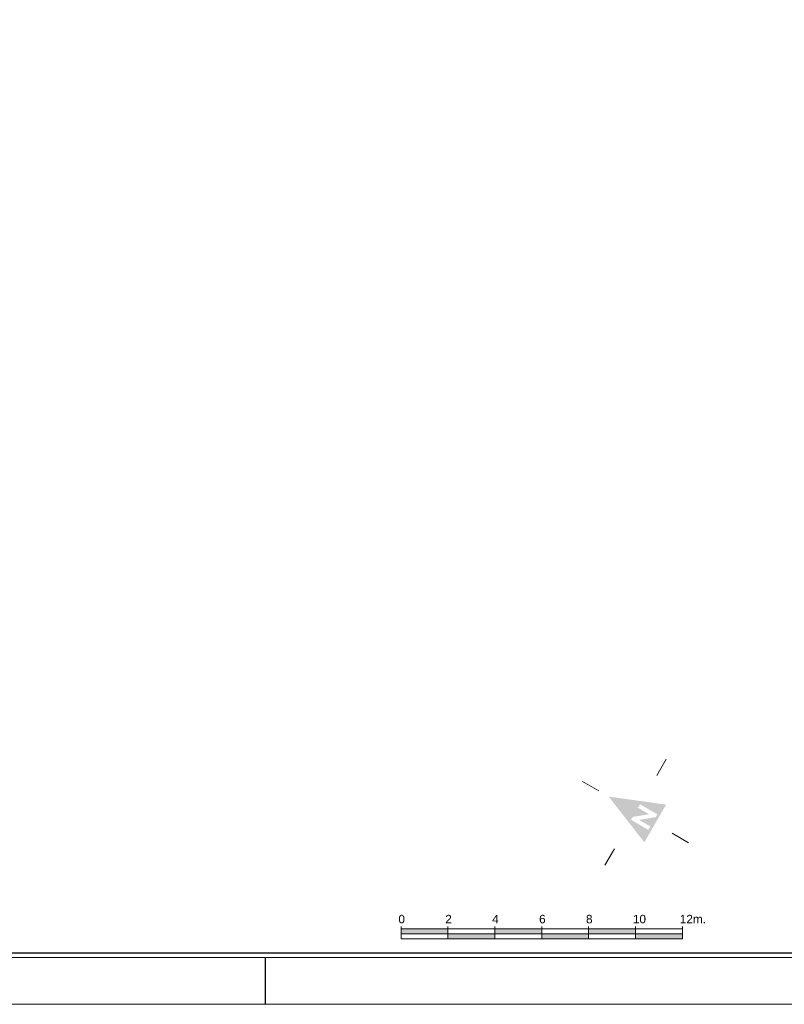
# Model space of a CAD drawing. Header units: millimetres. Extents: x 0 to 1134213, y -536989 to 313336.
# Tile 11 of 86: x 66339 to 98945, y 0 to 42000. Entities that reach past the tile are written whole.
import ezdxf

# ---------------------------------------------------------------- set-up
doc = ezdxf.new("R2010")
doc.units = ezdxf.units.MM
doc.set_wipeout_variables(frame=1)
doc.layers.add('DVDVB-AL-Kader-Vouwmerken', color=7, linetype='Continuous')
doc.layers.add('X-L0_C_afwerking', color=7, linetype='Continuous', lineweight=5)
doc.styles.add('DVD_ALG 1.8mm_RE', font='arial.ttf', dxfattribs={"height": 1.8})
doc.styles.add('DVD_ALG 2.5mm_RE', font='arial.ttf', dxfattribs={"height": 2.5})
doc.styles.add('DVD_ALG 3.5mm_BO', font='arialbd.ttf', dxfattribs={"height": 3.5})
doc.styles.add('DVD_ALG 5.0mm_BO', font='arialbd.ttf', dxfattribs={"height": 5})
doc.styles.add('DVD_ALG ARIAL 3mm', font='arial.ttf')

# ---------------------------------------------------------------- blocks, each defined once
blk = doc.blocks.new('DVDVB_05_-S-_noordpijl1191')
at = {"color": 7, "linetype": 'Continuous', "lineweight": 13}
for p, q in [((0, 13.04), (0, 9.04)), ((-13.04, -0.01), (-9.04, -0.01)), ((13.04, -0.01), (9.04, -0.01)), ((0, -13.05), (0, -9.05))]:
    blk.add_line(p, q, dxfattribs=at)
at = {"color": 7, "linetype": 'Continuous', "lineweight": 0, "extrusion": (0, 0, -1)}
blk.add_solid([(4.64, -4.86), (0, 6.62), (-4.64, -4.86)], dxfattribs=at)
blk.add_wipeout([(-1.92, 0), (-1.2, 0), (1.06, -2.75), (1.06, 0), (1.92, 0), (1.92, -4.27), (1.21, -4.27), (-1.06, -1.51), (-1.06, -4.27), (-1.92, -4.27)])
blk = doc.blocks.new('DVDVB_06_-S-_Schaalbalk200')
for points in [[(0, 1.06), (10, 1.06), (10, 2.12), (0, 2.12)], [(20, 1.06), (30, 1.06), (30, 2.12), (20, 2.12)], [(40, 1.06), (50, 1.06), (50, 2.12), (40, 2.12)], [(10, 0), (20, 0), (20, 1.06), (10, 1.06)], [(30, 0), (40, 0), (40, 1.06), (30, 1.06)], [(50, 0), (60, 0), (60, 1.06), (50, 1.06)]]:
    blk.add_hatch(color=7).paths.add_polyline_path(points)
at = {"color": 0, "linetype": 'ByBlock', "lineweight": -2}
for p, q in [((0, 2.56), (0, 0)), ((60, 2.12), (0, 2.12)), ((10, 2.56), (10, 0)), ((20, 2.56), (20, 0)), ((30, 2.56), (30, 0)), ((40, 2.56), (40, 0)), ((50, 2.56), (50, 0)), ((50, 2.56), (50, 0)), ((60, 2.56), (60, 0)), ((60, 2.56), (60, 0)), ((60, 0), (0, 0))]:
    blk.add_line(p, q, dxfattribs=at)
at = {"color": 7}
for points in [[(0, 1.06), (10, 1.06), (10, 2.12), (0, 2.12)], [(20, 1.06), (30, 1.06), (30, 2.12), (20, 2.12)], [(40, 1.06), (50, 1.06), (50, 2.12), (40, 2.12)], [(10, 0), (20, 0), (20, 1.06), (10, 1.06)], [(30, 0), (40, 0), (40, 1.06), (30, 1.06)], [(50, 0), (60, 0), (60, 1.06), (50, 1.06)]]:
    blk.add_lwpolyline(points, close=True, dxfattribs=at)
at = {"color": 0, "linetype": 'ByBlock', "lineweight": -2, "char_height": 1.8, "width": 5, "attachment_point": 1, "style": 'DVD_ALG ARIAL 3mm'}
for s, insert in [('0', (-0.56, 5.08)), ('2', (9.44, 5.08)), ('4', (19.44, 5.08)), ('6', (29.44, 5.08)), ('8', (39.44, 5.08)), ('10', (49.44, 5.08)), ('12m.', (59.44, 5.08))]:
    blk.add_mtext(s, dxfattribs=dict(at, insert=insert))
blk = doc.blocks.new('DVDVB_02_--_ A2-Basispl-liggend')
at = {"color": 7, "lineweight": 9}
for points in [[(-583, -11), (11, -11), (11, 409), (-583, 409)], [(-573, 399), (1, 399), (1, -1), (-573, -1)]]:
    blk.add_lwpolyline(points, close=True, dxfattribs=at)
at = {"color": 7, "lineweight": 25}
blk.add_lwpolyline([(-572, 398), (-572, 0), (0, 0), (0, 398)], close=True, dxfattribs=at)
at = {"layer": 'DVDVB-AL-Kader-Vouwmerken'}
blk.add_line((-199, -1), (-199, -11), dxfattribs=at)
at = {"color": 7, "lineweight": 13}
for tag, p, height, style in [('TITEL', (-85, 90.18), 5, 'DVD_ALG 5.0mm_BO'), ('SUBTITEL', (-85, 76.18), 3.2, 'DVD_ALG 3.5mm_BO'), ('BOUWLAAGCODE', (-85, 66.16), 2.5, 'DVD_ALG 2.5mm_RE'), ('BOUWLAAGNAAM', (-70.61, 66.09), 2.5, 'DVD_ALG 2.5mm_RE'), ('GEBOUWCODE', (-85, 62.16), 2.5, 'DVD_ALG 2.5mm_RE'), ('GEBOUWNAAM', (-70.61, 62.09), 2.5, 'DVD_ALG 2.5mm_RE'), ('OBJECTCODE', (-85, 58.16), 2.5, 'DVD_ALG 2.5mm_RE'), ('OBJECTNAAM', (-70.61, 58.09), 2.5, 'DVD_ALG 2.5mm_RE'), ('SCHAAL', (-70.61, 48.19), 2, 'DVD_ALG 1.8mm_RE'), ('DATUM', (-70.61, 45.31), 2, 'DVD_ALG 1.8mm_RE'), ('BVO', (-78.55, 41.73), 1.5, 'DVD_ALG 1.8mm_RE'), ('NVO', (-50.39, 41.73), 1.5, 'DVD_ALG 1.8mm_RE')]:
    blk.add_attdef(tag, p, '', height=height, dxfattribs=dict(at, style=style))

msp = doc.modelspace()

# ---------------------------------------------------------------- block references
at = {"layer": 'X-L0_C_afwerking', "xscale": 200, "yscale": 200, "rotation": 59.99999999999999}
msp.add_blockref('DVDVB_05_-S-_noordpijl1191', (92600, 8200), dxfattribs=at)
at = {"layer": 'X-L0_C_afwerking', "xscale": 200, "yscale": 200}
msp.add_blockref('DVDVB_06_-S-_Schaalbalk200', (82600, 2800), dxfattribs=at)

# ---------------------------------------------------------------- next in the draw order: block references
at = {"layer": 'X-L0_C_afwerking', "xscale": 200, "yscale": 200, "zscale": 200}
msp.add_blockref('DVDVB_02_--_ A2-Basispl-liggend', (116600, 2200), dxfattribs=at)

doc.saveas('drawing.dxf')
